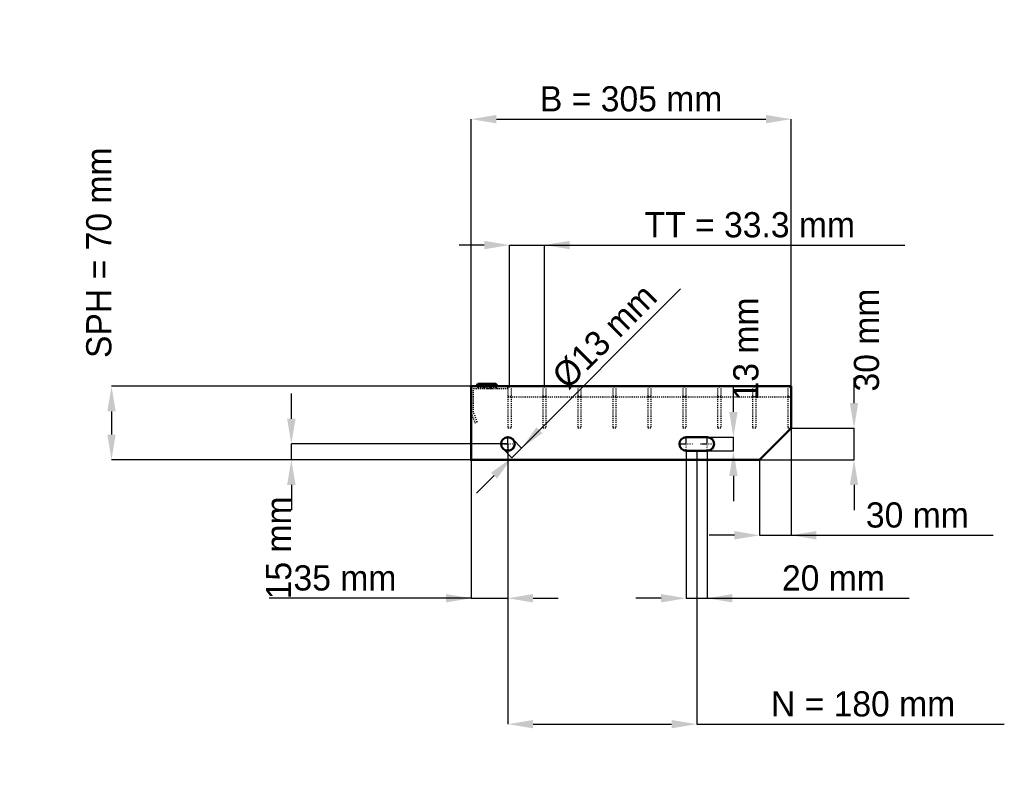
# Model space of a CAD drawing. Header units: millimetres. Extents: x -430 to 508, y -308 to 419.
import ezdxf

# ---------------------------------------------------------------- set-up
doc = ezdxf.new("R2010")
doc.units = ezdxf.units.MM
doc.linetypes.add('Center', pattern=[1.5, 0.45, -0.5, 0.05, -0.5])
doc.linetypes.add('Dashed', pattern=[2, 1, -1])
for name, color, linetype, lineweight in [('2d ConnectionPoints', 7, 'Continuous', 50), ('AM_0', 7, 'Continuous', 50), ('AM_5', 3, 'Continuous', 25), ('AM_7', 7, 'Center', 25), ('AM_9', 6, 'Dashed', 25)]:
    doc.layers.add(name, color=color, linetype=linetype, lineweight=lineweight)
doc.dimstyles.new('ISO-25', dxfattribs={"dimtxt": 2.5, "dimasz": 2.5, "dimexe": 1.25, "dimexo": 0.625, "dimtad": 1, "dimtxsty": 'Standard', "dimcen": 2.5, "dimadec": 0, "dimazin": 0, "dimtfac": 1, "dimtmove": 0, "dimatfit": 3, "dimfxl": 1, "dimarcsym": 0})

# ---------------------------------------------------------------- blocks, each defined once
blk = doc.blocks.new('1_305_3_33_33_6_VERTICAL_0_in_L10002341P340333350_0')
at = {"layer": 'AM_9'}
blk.add_line((35, 60), (305, 60), dxfattribs=at)
blk = doc.blocks.new('2_1200_350_33_33_2_6_3_FRONT_0_in_L10002341P340333350_0')
at = {"layer": 'AM_0'}
for p, q in [((6.43, 72.46), (5.01, 70)), ((6.43, 72.46), (23.57, 72.46)), ((18.99, 70), (17.57, 72.46)), ((24.99, 70), (23.57, 72.46))]:
    blk.add_line(p, q, dxfattribs=at)
at = {"layer": 'AM_7'}
for p, q in [((12, 73), (12, 67.5)), ((18, 73), (18, 67.5))]:
    blk.add_line(p, q, dxfattribs=at)
at = {"layer": 'AM_9'}
for p, q in [((2.25, 45.4), (2.25, 67.75)), ((2.25, 67.75), (35, 67.75)), ((7.89, 71.62), (6.3, 68.87)), ((23.7, 68.87), (6.3, 68.87)), ((6.43, 72.46), (7.89, 71.62)), ((22.11, 71.62), (7.89, 71.62)), ((12.43, 72.46), (11.01, 70)), ((13.89, 71.62), (12.3, 68.87)), ((12.43, 72.46), (13.89, 71.62)), ((16.11, 71.62), (17.57, 72.46)), ((17.7, 68.87), (16.11, 71.62)), ((19.28, 67.81), (21.08, 67.75)), ((22.11, 71.62), (23.57, 72.46)), ((23.7, 68.87), (22.11, 71.62)), ((35, 67.75), (35, 70)), ((0, 45), (3.64, 35)), ((5.75, 35.77), (2.25, 45.4)), ((3.64, 35), (5.75, 35.77))]:
    blk.add_line(p, q, dxfattribs=at)
blk.add_lwpolyline([(14.92, 67.75), (16.46, 67.8), (18, 67.84), (19.28, 67.81)], dxfattribs=at)
for centre, start, end in [((4.35, 70), 270, 330), ((10.35, 70), 270, 330), ((19.65, 70), 210, 270), ((25.65, 70), 210, 270)]:
    blk.add_arc(centre, 2.25, start, end, dxfattribs=at)
blk = doc.blocks.new('3_1200_0_40_33_33_3_3_HORIZONTAL_1_0_in_L10002341P340333350_0')
at = {"layer": 'AM_9'}
for p, q in [((302, 70), (302, 30)), ((305, 60), (302, 60)), ((305, 30), (302, 30))]:
    blk.add_line(p, q, dxfattribs=at)
blk = doc.blocks.new('4_1200_0_40_33_33_3_3_HORIZONTAL_2_0_in_L10002341P340333350_0')
at = {"layer": 'AM_9'}
for p, q in [((268.31, 70), (268.31, 30)), ((271.31, 70), (271.31, 30)), ((271.31, 60), (268.31, 60)), ((271.31, 30), (268.31, 30))]:
    blk.add_line(p, q, dxfattribs=at)
blk = doc.blocks.new('5_1200_0_40_33_33_3_3_HORIZONTAL_3_0_in_L10002341P340333350_0')
at = {"layer": 'AM_9'}
for p, q in [((234.98, 70), (234.98, 30)), ((237.98, 70), (237.98, 30)), ((237.98, 60), (234.98, 60)), ((237.98, 30), (234.98, 30))]:
    blk.add_line(p, q, dxfattribs=at)
blk = doc.blocks.new('6_1200_0_40_33_33_3_3_HORIZONTAL_4_0_in_L10002341P340333350_0')
at = {"layer": 'AM_9'}
for p, q in [((201.65, 70), (201.65, 30)), ((204.65, 70), (204.65, 30)), ((204.65, 60), (201.65, 60)), ((204.65, 30), (201.65, 30))]:
    blk.add_line(p, q, dxfattribs=at)
blk = doc.blocks.new('7_1200_0_40_33_33_3_3_HORIZONTAL_5_0_in_L10002341P340333350_0')
at = {"layer": 'AM_9'}
for p, q in [((168.32, 70), (168.32, 30)), ((171.32, 70), (171.32, 30)), ((171.32, 60), (168.32, 60)), ((171.32, 30), (168.32, 30))]:
    blk.add_line(p, q, dxfattribs=at)
blk = doc.blocks.new('8_1200_0_40_33_33_3_3_HORIZONTAL_6_0_in_L10002341P340333350_0')
at = {"layer": 'AM_9'}
for p, q in [((134.99, 70), (134.99, 30)), ((137.99, 70), (137.99, 30)), ((137.99, 60), (134.99, 60)), ((137.99, 30), (134.99, 30))]:
    blk.add_line(p, q, dxfattribs=at)
blk = doc.blocks.new('9_1200_0_40_33_33_3_3_HORIZONTAL_7_0_in_L10002341P340333350_0')
at = {"layer": 'AM_9'}
for p, q in [((101.66, 70), (101.66, 30)), ((104.66, 70), (104.66, 30)), ((104.66, 60), (101.66, 60)), ((104.66, 30), (101.66, 30))]:
    blk.add_line(p, q, dxfattribs=at)
blk = doc.blocks.new('10_1200_0_40_33_33_3_3_HORIZONTAL_8_0_in_L10002341P340333350_0')
at = {"layer": 'AM_9'}
for p, q in [((68.33, 70), (68.33, 30)), ((71.33, 70), (71.33, 30)), ((71.33, 60), (68.33, 60)), ((71.33, 30), (68.33, 30))]:
    blk.add_line(p, q, dxfattribs=at)
blk = doc.blocks.new('11_1200_0_40_33_33_3_3_HORIZONTAL_9_0_in_L10002341P340333350_0')
at = {"layer": 'AM_9'}
for p, q in [((35, 70), (35, 30)), ((38, 70), (38, 30)), ((38, 60), (35, 60)), ((38, 30), (35, 30))]:
    blk.add_line(p, q, dxfattribs=at)
blk = doc.blocks.new('12_305_1200_350_3_33_33_6_70_3_LEFT_0_in_L10002341P340333350_0')
at = {"layer": 'AM_0'}
for p, q in [((305, 70), (0, 70)), ((0, 70), (0, 0)), ((305, 30), (305, 70)), ((275, 0), (305, 30)), ((225, 21.5), (205, 21.5)), ((205, 8.5), (225, 8.5)), ((0, 0), (275, 0))]:
    blk.add_line(p, q, dxfattribs=at)
blk.add_circle((35, 15), 6.5, dxfattribs=at)
for centre, start, end in [((205, 15), 90, 270), ((225, 15), 270, 90)]:
    blk.add_arc(centre, 6.5, start, end, dxfattribs=at)
at = {"layer": 'AM_7'}
for p, q in [((35, 8.175), (35, 21.825)), ((205, 8.175), (205, 21.825)), ((225, 8.175), (225, 21.825)), ((28.175, 15), (41.825, 15)), ((198.175, 15), (211.825, 15)), ((218.175, 15), (231.825, 15))]:
    blk.add_line(p, q, dxfattribs=at)
blk = doc.blocks.new('*D13')
at = {"layer": 'AM_5', "color": 0, "lineweight": -2}
for p, q in [((0, 70), (0, 324.54)), ((24, 324.54), (281, 324.54)), ((305, 70), (305, 324.54))]:
    blk.add_line(p, q, dxfattribs=at)
at = {"layer": 'AM_5', "color": 0}
for points in [[(24, 328.54), (24, 320.54), (0, 324.54)], [(281, 320.54), (281, 328.54), (305, 324.54)]]:
    blk.add_solid(points, dxfattribs=at)
at = {"layer": 'Defpoints', "color": 0}
for p in [(305, 324.54), (0, 70), (305, 70)]:
    blk.add_point(p, dxfattribs=at)
at = {"layer": 'AM_5', "color": 0, "insert": (152.5, 343.74), "char_height": 24, "attachment_point": 5}
blk.add_mtext('B = 305 mm', dxfattribs=at)
blk = doc.blocks.new('*D14')
at = {"layer": 'AM_5', "color": 0, "lineweight": -2}
for p, q in [((12.5, 204.54), (-11.5, 204.54)), ((36.5, 70), (36.5, 204.54)), ((36.5, 204.54), (69.83, 204.54)), ((69.83, 70), (69.83, 204.54)), ((69.83, 204.54), (413.37, 204.54)), ((93.83, 204.54), (117.83, 204.54))]:
    blk.add_line(p, q, dxfattribs=at)
at = {"layer": 'AM_5', "color": 0}
for points in [[(12.5, 200.54), (12.5, 208.54), (36.5, 204.54)], [(93.83, 208.54), (93.83, 200.54), (69.83, 204.54)]]:
    blk.add_solid(points, dxfattribs=at)
at = {"layer": 'Defpoints', "color": 0}
for p in [(69.83, 204.54), (36.5, 70), (69.83, 70)]:
    blk.add_point(p, dxfattribs=at)
at = {"layer": 'AM_5', "color": 0, "insert": (265.6, 223.74), "char_height": 24, "attachment_point": 5}
blk.add_mtext('TT = 33.3 mm', dxfattribs=at)
blk = doc.blocks.new('*D15')
at = {"layer": 'AM_5', "color": 0, "lineweight": -2}
for p, q in [((0, 70), (-342.86, 70)), ((-342.86, 46), (-342.86, 24)), ((0, 0), (-342.86, 0))]:
    blk.add_line(p, q, dxfattribs=at)
at = {"layer": 'AM_5', "color": 0}
for points in [[(-338.86, 46), (-346.86, 46), (-342.86, 70)], [(-346.86, 24), (-338.86, 24), (-342.86, 0)]]:
    blk.add_solid(points, dxfattribs=at)
at = {"layer": 'Defpoints', "color": 0}
for p in [(0, 70), (-342.86, 0), (0, 0)]:
    blk.add_point(p, dxfattribs=at)
at = {"layer": 'AM_5', "color": 0, "insert": (-354.86, 197.2), "char_height": 24, "attachment_point": 5, "rotation": 90}
blk.add_mtext('SPH = 70 mm', dxfattribs=at)
blk = doc.blocks.new('*D16')
at = {"layer": 'AM_5', "color": 0, "lineweight": -2}
for p, q in [((-171.43, 39), (-171.43, 63)), ((35, 15), (-171.43, 15)), ((-171.43, 0), (-171.43, 15)), ((0, 0), (-171.43, 0)), ((-171.43, -24), (-171.43, -48))]:
    blk.add_line(p, q, dxfattribs=at)
at = {"layer": 'AM_5', "color": 0}
for points in [[(-175.43, 39), (-167.43, 39), (-171.43, 15)], [(-167.43, -24), (-175.43, -24), (-171.43, 0)]]:
    blk.add_solid(points, dxfattribs=at)
at = {"layer": 'Defpoints', "color": 0}
for p in [(-171.43, 15), (35, 15), (0, 0)]:
    blk.add_point(p, dxfattribs=at)
at = {"layer": 'AM_5', "color": 0, "insert": (-183.43, -84), "char_height": 24, "attachment_point": 5, "rotation": 90}
blk.add_mtext('15 mm', dxfattribs=at)
blk = doc.blocks.new('*D17')
at = {"layer": 'AM_5', "color": 0, "lineweight": -2}
for p, q in [((35, 15), (35, -132)), ((0, 0), (0, -132)), ((0, -132), (-192.69, -132)), ((-24, -132), (-48, -132)), ((0, -132), (35, -132)), ((59, -132), (83, -132))]:
    blk.add_line(p, q, dxfattribs=at)
at = {"layer": 'AM_5', "color": 0}
for points in [[(-24, -136), (-24, -128), (0, -132)], [(59, -128), (59, -136), (35, -132)]]:
    blk.add_solid(points, dxfattribs=at)
at = {"layer": 'Defpoints', "color": 0}
for p in [(35, 15), (0, 0), (35, -132)]:
    blk.add_point(p, dxfattribs=at)
at = {"layer": 'AM_5', "color": 0, "insert": (-120.34, -112.8), "char_height": 24, "attachment_point": 5}
blk.add_mtext('35 mm', dxfattribs=at)
blk = doc.blocks.new('*D18')
at = {"layer": 'AM_5', "color": 0, "lineweight": -2}
for p, q in [((205, 8.5), (205, -132)), ((225, 8.5), (225, -132)), ((181, -132), (157, -132)), ((205, -132), (225, -132)), ((225, -132), (417.69, -132)), ((249, -132), (273, -132))]:
    blk.add_line(p, q, dxfattribs=at)
at = {"layer": 'AM_5', "color": 0}
for points in [[(181, -136), (181, -128), (205, -132)], [(249, -128), (249, -136), (225, -132)]]:
    blk.add_solid(points, dxfattribs=at)
at = {"layer": 'Defpoints', "color": 0}
for p in [(205, 8.5), (225, 8.5), (225, -132)]:
    blk.add_point(p, dxfattribs=at)
at = {"layer": 'AM_5', "color": 0, "insert": (345.34, -112.8), "char_height": 24, "attachment_point": 5}
blk.add_mtext('20 mm', dxfattribs=at)
blk = doc.blocks.new('*D19')
at = {"layer": 'AM_5', "color": 0, "lineweight": -2}
for p, q in [((250, 45.5), (250, 69.5)), ((225, 21.5), (250, 21.5)), ((250, 8.5), (250, 21.5)), ((225, 8.5), (250, 8.5)), ((250, -15.5), (250, -39.5))]:
    blk.add_line(p, q, dxfattribs=at)
at = {"layer": 'AM_5', "color": 0}
for points in [[(246, 45.5), (254, 45.5), (250, 21.5)], [(254, -15.5), (246, -15.5), (250, 8.5)]]:
    blk.add_solid(points, dxfattribs=at)
at = {"layer": 'Defpoints', "color": 0}
for p in [(225, 21.5), (250, 21.5), (225, 8.5)]:
    blk.add_point(p, dxfattribs=at)
at = {"layer": 'AM_5', "color": 0, "insert": (262, 105.5), "char_height": 24, "attachment_point": 5, "rotation": 90}
blk.add_mtext('13 mm', dxfattribs=at)
blk = doc.blocks.new('*D20')
at = {"layer": 'AM_5', "color": 0, "lineweight": -2}
for p, q in [((365, 54), (365, 78)), ((305, 30), (365, 30)), ((365, 0), (365, 30)), ((275, 0), (365, 0)), ((365, -24), (365, -48))]:
    blk.add_line(p, q, dxfattribs=at)
at = {"layer": 'AM_5', "color": 0}
for points in [[(361, 54), (369, 54), (365, 30)], [(369, -24), (361, -24), (365, 0)]]:
    blk.add_solid(points, dxfattribs=at)
at = {"layer": 'Defpoints', "color": 0}
for p in [(305, 30), (365, 30), (275, 0)]:
    blk.add_point(p, dxfattribs=at)
at = {"layer": 'AM_5', "color": 0, "insert": (377, 114), "char_height": 24, "attachment_point": 5, "rotation": 90}
blk.add_mtext('30 mm', dxfattribs=at)
blk = doc.blocks.new('*D21')
at = {"layer": 'AM_5', "color": 0, "lineweight": -2}
for p, q in [((305, 30), (305, -72)), ((275, 0), (275, -72)), ((251, -72), (227, -72)), ((275, -72), (305, -72)), ((305, -72), (497.69, -72)), ((329, -72), (353, -72))]:
    blk.add_line(p, q, dxfattribs=at)
at = {"layer": 'AM_5', "color": 0}
for points in [[(251, -76), (251, -68), (275, -72)], [(329, -68), (329, -76), (305, -72)]]:
    blk.add_solid(points, dxfattribs=at)
at = {"layer": 'Defpoints', "color": 0}
for p in [(305, 30), (275, 0), (305, -72)]:
    blk.add_point(p, dxfattribs=at)
at = {"layer": 'AM_5', "color": 0, "insert": (425.34, -52.8), "char_height": 24, "attachment_point": 5}
blk.add_mtext('30 mm', dxfattribs=at)
blk = doc.blocks.new('*D22')
at = {"layer": 'AM_5', "color": 0, "lineweight": -2}
for p, q in [((35, 15), (35, -252)), ((215, 8.5), (215, -252)), ((59, -252), (191, -252)), ((215, -252), (508.26, -252))]:
    blk.add_line(p, q, dxfattribs=at)
at = {"layer": 'AM_5', "color": 0}
for points in [[(59, -248), (59, -256), (35, -252)], [(191, -256), (191, -248), (215, -252)]]:
    blk.add_solid(points, dxfattribs=at)
at = {"layer": 'Defpoints', "color": 0}
for p in [(35, 15), (215, 8.5), (215, -252)]:
    blk.add_point(p, dxfattribs=at)
at = {"layer": 'AM_5', "color": 0, "insert": (373.63, -232.8), "char_height": 24, "attachment_point": 5}
blk.add_mtext('N = 180 mm', dxfattribs=at)
blk = doc.blocks.new('*D23')
at = {"layer": 'AM_5', "color": 0, "lineweight": -2}
for p, q in [((48.08, 11.11), (199.69, 162.71)), ((65.05, 28.08), (82.02, 45.05)), ((39.6, 19.6), (48.08, 11.11)), ((30.4, 10.4), (38.89, 1.92)), ((38.89, 1.92), (48.08, 11.11)), ((21.92, -15.05), (4.95, -32.02))]:
    blk.add_line(p, q, dxfattribs=at)
at = {"layer": 'AM_5', "color": 0}
for points in [[(62.22, 30.91), (67.88, 25.25), (48.08, 11.11)], [(24.75, -17.88), (19.09, -12.22), (38.89, 1.92)]]:
    blk.add_solid(points, dxfattribs=at)
at = {"layer": 'Defpoints', "color": 0}
for p in [(39.6, 19.6), (30.4, 10.4), (48.08, 11.11)]:
    blk.add_point(p, dxfattribs=at)
at = {"layer": 'AM_5', "color": 0, "insert": (127.28, 117.46), "char_height": 24, "attachment_point": 5, "rotation": 45}
blk.add_mtext('Ø13 mm', dxfattribs=at)

msp = doc.modelspace()

# ---------------------------------------------------------------- linework, layer by layer
at = {"layer": '2d ConnectionPoints'}
for p in [(0, 70), (0, 70), (0, 70), (0, 70), (0, 70), (0, 70), (35, 70), (36.5, 70), (36.5, 70), (69.83, 70), (69.83, 70), (103.16, 70), (103.16, 70), (136.49, 70), (136.49, 70), (169.82, 70), (169.82, 70), (203.15, 70), (203.15, 70), (236.48, 70), (236.48, 70), (269.81, 70), (269.81, 70), (303.5, 70), (0, 0), (0, 0)]:
    msp.add_point(p, dxfattribs=at)

# ---------------------------------------------------------------- block references
for name in ['2_1200_350_33_33_2_6_3_FRONT_0_in_L10002341P340333350_0', '12_305_1200_350_3_33_33_6_70_3_LEFT_0_in_L10002341P340333350_0', '11_1200_0_40_33_33_3_3_HORIZONTAL_9_0_in_L10002341P340333350_0', '10_1200_0_40_33_33_3_3_HORIZONTAL_8_0_in_L10002341P340333350_0', '9_1200_0_40_33_33_3_3_HORIZONTAL_7_0_in_L10002341P340333350_0', '8_1200_0_40_33_33_3_3_HORIZONTAL_6_0_in_L10002341P340333350_0', '7_1200_0_40_33_33_3_3_HORIZONTAL_5_0_in_L10002341P340333350_0', '6_1200_0_40_33_33_3_3_HORIZONTAL_4_0_in_L10002341P340333350_0', '5_1200_0_40_33_33_3_3_HORIZONTAL_3_0_in_L10002341P340333350_0', '4_1200_0_40_33_33_3_3_HORIZONTAL_2_0_in_L10002341P340333350_0', '3_1200_0_40_33_33_3_3_HORIZONTAL_1_0_in_L10002341P340333350_0', '1_305_3_33_33_6_VERTICAL_0_in_L10002341P340333350_0']:
    msp.add_blockref(name, (0, 0))

# ---------------------------------------------------------------- dimensions: what is measured, and where the dimension line sits
at = {"layer": 'AM_5'}
for base, p1, p2, text, picture, middle in [((305, 324.544), (0, 70), (305, 70), 'B = 305 mm', '*D13', (152.5, 324.544)), ((69.83, 204.544), (36.5, 70), (69.83, 70), 'TT = 33.3 mm', '*D14', (265.601, 204.544)), ((305, -72), (275, 0), (305, 30), '30 mm', '*D21', (425.343, -72)), ((35, -132), (0, 0), (35, 15), '35 mm', '*D17', (-120.343, -132)), ((215, -252), (35, 15), (215, 8.5), 'N = 180 mm', '*D22', (373.629, -252)), ((225, -132), (205, 8.5), (225, 8.5), '20 mm', '*D18', (345.343, -132))]:
    dim = msp.add_linear_dim(base=base, p1=p1, p2=p2, text=text, dimstyle='ISO-25', override={"dimtxt": 24, "dimasz": 24, "dimexe": 0, "dimexo": 0, "dimgap": 7.2}, dxfattribs=at)
    dim.commit()
    dim.dimension.update_dxf_attribs({"geometry": picture, "text_midpoint": middle, "dimtype": 160})
for base, p1, p2, text, picture, middle in [((-342.857, 0), (0, 70), (0, 0), 'SPH = 70 mm', '*D15', (-354.857, 197.2)), ((365, 30), (275, 0), (305, 30), '30 mm', '*D20', (377, 114)), ((250, 21.5), (225, 8.5), (225, 21.5), '13 mm', '*D19', (262, 105.5)), ((-171.429, 15), (0, 0), (35, 15), '15 mm', '*D16', (-183.429, -84))]:
    dim = msp.add_linear_dim(base=base, p1=p1, p2=p2, angle=90, text=text, dimstyle='ISO-25', override={"dimtxt": 24, "dimasz": 24, "dimexe": 0, "dimexo": 0, "dimgap": 7.2}, dxfattribs=at)
    dim.commit()
    dim.dimension.update_dxf_attribs({"geometry": picture, "text_midpoint": middle, "dimtype": 160, "text_rotation": 90})
dim = msp.add_linear_dim(base=(48.081, 11.111), p1=(30.404, 10.404), p2=(39.596, 19.596), angle=45, text='Ø13 mm', dimstyle='ISO-25', override={"dimtxt": 24, "dimasz": 24, "dimexe": 0, "dimexo": 0, "dimgap": 7.2}, dxfattribs=at)
dim.commit()
dim.dimension.update_dxf_attribs({"geometry": '*D23', "text_midpoint": (140.854, 103.883), "dimtype": 161})

doc.saveas('drawing.dxf')
